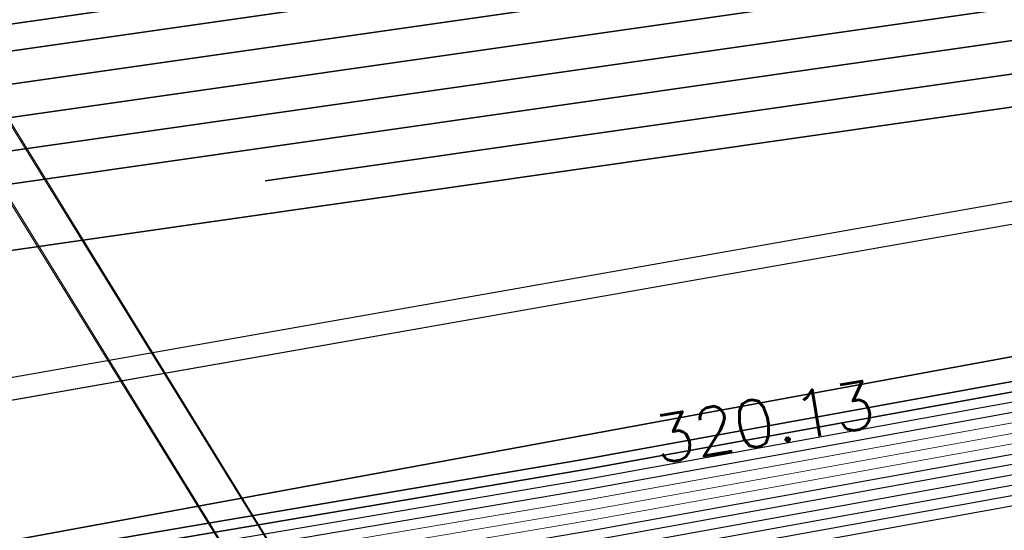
# Model space of a CAD drawing. Header units: metres. Extents: x -502 to 161, y -108 to 174.
# Tile 221 of 256: x 8.96 to 13.75, y -4.57 to -2.08. Entities that reach past the tile are written whole.
import ezdxf

# ---------------------------------------------------------------- set-up
doc = ezdxf.new("R2010")
doc.units = ezdxf.units.M
doc.header["$LTSCALE"] = 0.1
doc.linetypes.add('237', pattern=[93, 75, -18])
doc.linetypes.add('239', pattern=[93, 75, -18])
for name, color, linetype in [('BRI31-005.05-5p02-Koordinierung Lageplan 4. BA ZOB West 2022-06-15', 7, 'Continuous'), ('BRI31-005.06-5f07-Koordinierung Lageplan 4. BA ZOB Fernbusbahnh', 7, 'Continuous'), ('BRI32-005.02-5f05-Koordinierung Schemaplan 4 BA ZOB Teilbereich', 7, 'Continuous'), ('BRI32-005.03-5f06-Koordinierung Schemaplan 4 BA ZOB Teilbereich 2 Ost - Bahnhofsallee 2023-01-21', 7, 'Continuous')]:
    doc.layers.add(name, color=color, linetype=linetype)
doc.styles.add('RomanS', font='romans__.ttf')

msp = doc.modelspace()

# ---------------------------------------------------------------- linework, layer by layer
at = {"layer": 'BRI31-005.05-5p02-Koordinierung Lageplan 4. BA ZOB West 2022-06-15', "color": 190, "linetype": 'Continuous', "lineweight": 35, "true_color": 0x7f00ff, "transparency": 33554687, "flags": 128}
for points in [[(46.4473, 12.3566), (46.2183, 7.5366), (46.1923, 6.8246), (46.1613, 5.9596), (46.1163, 5.5176), (44.8433, 3.9966), (42.7933, 1.5356), (42.1693, 1.2776), (36.9183, 0.3586), (36.0713, 0.1266), (32.2653, -0.3524), (30.1413, -0.7624), (19.9653, -2.7724), (11.7013, -4.2724), (9.588, -4.6314), (7.1319, -5.0487), (5.0503, -5.4024), (-3.1427, -6.8524)], [(46.5473, 12.3526), (46.3183, 7.5326), (46.2603, 5.9276), (46.2123, 5.4766), (44.9203, 3.9326), (42.8543, 1.4526), (42.1973, 1.1806), (36.9353, 0.2596), (36.0653, 0.1756), (32.2573, -0.3034), (30.1313, -0.7134), (19.9563, -2.7234), (11.6923, -4.2234), (5.0413, -5.3534), (-3.1517, -6.8034)]]:
    msp.add_lwpolyline(points, dxfattribs=at)
at = {"layer": 'BRI31-005.05-5p02-Koordinierung Lageplan 4. BA ZOB West 2022-06-15', "color": 116, "linetype": 'Continuous', "lineweight": 13, "true_color": 0x007f3f, "transparency": 33554687, "flags": 128}
for points in [[(-3.1317, -6.9004), (5.0603, -5.4504), (11.7073, -4.3214), (19.9773, -2.8214), (30.1533, -0.8114), (36.4393, 0.2236), (42.1833, 1.2296), (42.8243, 1.4946), (44.8813, 3.9646), (46.2203, 5.5646), (46.2633, 5.9976), (46.3183, 7.5326), (46.5473, 12.3546)], [(-3.1227, -6.9494), (5.0693, -5.4994), (11.7153, -4.3704), (19.9873, -2.8704), (30.1633, -0.8604), (36.4483, 0.1746), (42.1973, 1.1816), (42.8553, 1.4536), (44.9193, 3.9326), (46.2683, 5.5446), (46.3123, 5.9816), (46.3683, 7.5306), (46.5973, 12.3526)], [(46.7473, 12.3426), (46.5183, 7.5246), (46.4633, 5.9836), (46.4123, 5.4826), (45.0353, 3.8366), (42.9463, 1.3286), (42.2393, 1.0356), (36.4733, 0.0256), (30.1893, -1.0074), (20.0153, -3.0174), (11.7413, -4.5174), (5.0943, -5.6484), (-3.0997, -7.0984)], [(46.7973, 12.3406), (46.5683, 7.5226), (46.5123, 5.9676), (46.4603, 5.4626), (45.0733, 3.8046), (42.9773, 1.2876), (42.2533, 0.9876), (36.4823, -0.0234), (30.1993, -1.0564), (20.0253, -3.0664), (11.7493, -4.5664), (5.1033, -5.6974), (-3.0907, -7.1474)]]:
    msp.add_lwpolyline(points, dxfattribs=at)
at = {"layer": 'BRI31-005.05-5p02-Koordinierung Lageplan 4. BA ZOB West 2022-06-15', "color": 251, "linetype": 'Continuous', "lineweight": 13, "true_color": 0x5b5b5b, "transparency": 33554687, "flags": 128}
for points in [[(46.6473, 12.3486), (46.4183, 7.5286), (46.3633, 5.9906), (46.3163, 5.5236), (44.9583, 3.9006), (42.8853, 1.4116), (42.2113, 1.1326), (36.4563, 0.1246), (30.1713, -0.9094), (19.9963, -2.9194), (11.7243, -4.4194), (5.0773, -5.5494), (-3.1157, -6.9994)], [(46.6973, 12.3466), (46.4683, 7.5266), (46.4123, 5.9746), (46.3643, 5.5036), (44.9963, 3.8686), (42.9163, 1.3706), (42.2253, 1.0846), (36.4653, 0.0756), (30.1813, -0.9584), (20.0063, -2.9684), (11.7323, -4.4684), (5.0863, -5.5984), (-3.1067, -7.0484)]]:
    msp.add_lwpolyline(points, dxfattribs=at)
at = {"layer": 'BRI31-005.05-5p02-Koordinierung Lageplan 4. BA ZOB West 2022-06-15', "color": 250, "linetype": 'Continuous', "lineweight": 25, "true_color": 0x333333, "transparency": 33554687, "flags": 128}
for points in [[(46.8473, 12.3406), (46.6183, 7.5206), (46.5593, 5.9266), (46.5083, 5.4436), (45.1103, 3.7726), (43.0093, 1.2466), (42.2673, 0.9406), (36.4923, -0.0714), (30.2113, -1.1054), (20.0363, -3.1154), (11.7563, -4.6154), (5.1133, -5.7454), (-3.0797, -7.1954)], [(46.8973, 12.3386), (46.6683, 7.5186), (46.6083, 5.9106), (46.5563, 5.4236), (45.1483, 3.7406), (43.0403, 1.2056), (42.2813, 0.8926), (36.5013, -0.1204), (30.2213, -1.1544), (20.0463, -3.1644), (11.7643, -4.6644), (5.1223, -5.7944), (-3.0707, -7.2444)], [(46.9973, 12.3346), (46.7683, 7.5146), (46.7063, 5.8786), (46.6523, 5.3836), (45.2243, 3.6766), (43.1023, 1.1236), (42.3093, 0.7966), (36.5193, -0.2184), (30.2413, -1.2524), (20.0663, -3.2624), (11.7803, -4.7624), (5.1403, -5.8924), (-3.0527, -7.3424)], [(47.0473, 12.3326), (46.8183, 7.5126), (46.7553, 5.8626), (46.7003, 5.3626), (46.5293, 5.1586), (45.2623, 3.6446), (43.1333, 1.0826), (42.3233, 0.7486), (36.5283, -0.2674), (30.2513, -1.3014), (20.0763, -3.3114), (11.7883, -4.8114), (5.1493, -5.9414), (-3.0437, -7.3914)], [(-3.0887, -7.1464), (5.1043, -5.6964), (11.7483, -4.5664), (20.0263, -3.0664), (29.5973, -1.1754), (29.8353, -1.0264), (29.9433, -0.6414), (29.9443, -0.4104), (29.7423, 0.9096), (29.9553, 1.6706), (30.1233, 1.9066), (30.2023, 2.2356), (30.0333, 4.5806)], [(30.1333, 4.5886), (30.3033, 2.2306), (30.2163, 1.8646), (30.0463, 1.6266), (29.8443, 0.9036), (30.0433, -0.3954), (30.0433, -0.6554), (29.9313, -1.0544), (29.6263, -1.3224), (20.0563, -3.2134), (11.7723, -4.7134), (5.1313, -5.8434), (-3.0617, -7.2934)], [(30.1513, -0.8114), (19.9763, -2.8214), (11.7083, -4.3214), (5.0593, -5.4514), (-3.1337, -6.9014)], [(30.1613, -0.8604), (19.9863, -2.8704), (11.7163, -4.3704), (5.0683, -5.5004), (-3.1247, -6.9504)]]:
    msp.add_lwpolyline(points, dxfattribs=at)
at = {"layer": 'BRI31-005.06-5f07-Koordinierung Lageplan 4. BA ZOB Fernbusbahnh', "color": 190, "linetype": 'Continuous', "lineweight": 30, "true_color": 0x7f00ff, "transparency": 33554687, "flags": 128}
for points in [[(46.4473, 12.3566), (46.2183, 7.5366), (46.1923, 6.8246), (46.1613, 5.9596), (46.1163, 5.5176), (44.8433, 3.9966), (42.7933, 1.5356), (42.1693, 1.2776), (36.9183, 0.3586), (36.0713, 0.1266), (32.2653, -0.3524), (30.1413, -0.7624), (19.9653, -2.7724), (11.7013, -4.2724), (9.588, -4.6314), (7.1319, -5.0487), (5.0503, -5.4024), (-3.1427, -6.8524)], [(46.5473, 12.3526), (46.3183, 7.5326), (46.2603, 5.9276), (46.2123, 5.4766), (44.9203, 3.9326), (42.8543, 1.4526), (42.1973, 1.1806), (36.9353, 0.2596), (36.0653, 0.1756), (32.2573, -0.3034), (30.1313, -0.7134), (19.9563, -2.7234), (11.6923, -4.2234), (5.0413, -5.3534), (-3.1517, -6.8034)]]:
    msp.add_lwpolyline(points, dxfattribs=at)
at = {"layer": 'BRI31-005.06-5f07-Koordinierung Lageplan 4. BA ZOB Fernbusbahnh', "color": 250, "linetype": 'Continuous', "lineweight": 20, "true_color": 0x333333, "transparency": 33554687, "flags": 128}
for points in [[(46.8473, 12.3406), (46.6183, 7.5206), (46.5593, 5.9266), (46.5083, 5.4436), (45.1103, 3.7726), (43.0093, 1.2466), (42.2673, 0.9406), (36.4923, -0.0714), (30.2113, -1.1054), (20.0363, -3.1154), (11.7563, -4.6154), (5.1133, -5.7454), (-3.0797, -7.1954)], [(46.8973, 12.3386), (46.6683, 7.5186), (46.6083, 5.9106), (46.5563, 5.4236), (45.1483, 3.7406), (43.0403, 1.2056), (42.2813, 0.8926), (36.5013, -0.1204), (30.2213, -1.1544), (20.0463, -3.1644), (11.7643, -4.6644), (5.1223, -5.7944), (-3.0707, -7.2444)], [(46.9973, 12.3346), (46.7683, 7.5146), (46.7063, 5.8786), (46.6523, 5.3836), (45.2243, 3.6766), (43.1023, 1.1236), (42.3093, 0.7966), (36.5193, -0.2184), (30.2413, -1.2524), (20.0663, -3.2624), (11.7803, -4.7624), (5.1403, -5.8924), (-3.0527, -7.3424)], [(47.0473, 12.3326), (46.8183, 7.5126), (46.7553, 5.8626), (46.7003, 5.3626), (46.5293, 5.1586), (45.2623, 3.6446), (43.1333, 1.0826), (42.3233, 0.7486), (36.5283, -0.2674), (30.2513, -1.3014), (20.0763, -3.3114), (11.7883, -4.8114), (5.1493, -5.9414), (-3.0437, -7.3914)], [(-3.0887, -7.1464), (5.1043, -5.6964), (11.7483, -4.5664), (20.0263, -3.0664), (29.5973, -1.1754), (29.8353, -1.0264), (29.9433, -0.6414), (29.9443, -0.4104), (29.7423, 0.9096), (29.9553, 1.6706), (30.1233, 1.9066), (30.2023, 2.2356), (30.0333, 4.5806)], [(30.1333, 4.5886), (30.3033, 2.2306), (30.2163, 1.8646), (30.0463, 1.6266), (29.8443, 0.9036), (30.0433, -0.3954), (30.0433, -0.6554), (29.9313, -1.0544), (29.6263, -1.3224), (20.0563, -3.2134), (11.7723, -4.7134), (5.1313, -5.8434), (-3.0617, -7.2934)], [(30.1513, -0.8114), (19.9763, -2.8214), (11.7083, -4.3214), (5.0593, -5.4514), (-3.1337, -6.9014)], [(30.1613, -0.8604), (19.9863, -2.8704), (11.7163, -4.3704), (5.0683, -5.5004), (-3.1247, -6.9504)]]:
    msp.add_lwpolyline(points, dxfattribs=at)
at = {"layer": 'BRI32-005.02-5f05-Koordinierung Schemaplan 4 BA ZOB Teilbereich', "color": 7, "linetype": 'Continuous', "lineweight": 18, "transparency": 33554687}
for p, q in [((11.2712, -6.4029), (4.6512, 4.3046)), ((11.1111, -6.5242), (4.4808, 4.1998))]:
    msp.add_line(p, q, dxfattribs=at)
at = {"layer": 'BRI32-005.02-5f05-Koordinierung Schemaplan 4 BA ZOB Teilbereich', "color": 1, "linetype": 'Continuous', "lineweight": 35, "true_color": 0xff0000, "transparency": 33554687, "flags": 128}
msp.add_lwpolyline([(2.1649, -3.0738), (6.9267, -2.2335, -0.074529), (7.5466, -2.2174, 0.06635), (8.1681, -2.2114), (17.926, -0.8154), (26.3612, 0.8562), (27.1446, 0.9205), (28.0863, 1.1071), (29.1432, 1.3775), (31.7553, 1.9444), (34.416, 2.5266), (41.163, 3.7272), (42.8409, 5.5144), (43.0641, 5.9759), (43.0331, 6.4002), (34.096, 19.6284), (33.1868, 20.7716), (31.9624, 22.5856), (31.8228, 22.996), (30.0463, 25.6522)], format="xyb", dxfattribs=at)
at = {"layer": 'BRI32-005.02-5f05-Koordinierung Schemaplan 4 BA ZOB Teilbereich', "color": 30, "linetype": 'Continuous', "lineweight": 35, "true_color": 0xff7f00, "transparency": 33554687, "flags": 128}
msp.add_lwpolyline([(160.7005, 3.7316), (153.861, 9.9879), (146.5799, 16.8343), (137.207, 18.41), (133.9888, 18.578), (131.0359, 18.4491), (129.189, 18.1998), (119.9141, 16.4705), (116.3401, 15.794), (99.9338, 12.4472), (72.2107, 7.3546), (41.6917, 1.4031), (4.438, -5.4399), (-20.5028, -9.5614), (-43.027, -13.8142), (-60.1344, -17.0404), (-87.9931, -22.1997)], dxfattribs=at)
at = {"layer": 'BRI32-005.02-5f05-Koordinierung Schemaplan 4 BA ZOB Teilbereich', "color": 190, "linetype": 'Continuous', "lineweight": 35, "true_color": 0x7f00ff, "transparency": 33554687, "flags": 128}
for points in [[(46.4473, 12.3566), (46.2183, 7.5366), (46.1923, 6.8246), (46.1613, 5.9596), (46.1163, 5.5176), (44.8433, 3.9966), (42.7933, 1.5356), (42.1693, 1.2776), (36.9183, 0.3586), (36.0713, 0.1266), (32.2653, -0.3524), (30.1413, -0.7624), (19.9653, -2.7724), (11.7013, -4.2724), (9.588, -4.6314), (7.1319, -5.0487), (5.0503, -5.4024), (-3.1427, -6.8524)], [(46.5473, 12.3526), (46.3183, 7.5326), (46.2603, 5.9276), (46.2123, 5.4766), (44.9203, 3.9326), (42.8543, 1.4526), (42.1973, 1.1806), (36.9353, 0.2596), (36.0653, 0.1756), (32.2573, -0.3034), (30.1313, -0.7134), (19.9563, -2.7234), (11.6923, -4.2234), (5.0413, -5.3534), (-3.1517, -6.8034)], [(6.8473, -2.5317), (17.9478, -0.9436), (26.3864, 0.7287), (27.1932, 0.6753)]]:
    msp.add_lwpolyline(points, dxfattribs=at)
at = {"layer": 'BRI32-005.02-5f05-Koordinierung Schemaplan 4 BA ZOB Teilbereich', "color": 116, "linetype": 'Continuous', "lineweight": 13, "true_color": 0x007f3f, "transparency": 33554687, "flags": 128}
for points in [[(-3.1317, -6.9004), (5.0603, -5.4504), (11.7073, -4.3214), (19.9773, -2.8214), (30.1533, -0.8114), (36.4393, 0.2236), (42.1833, 1.2296), (42.8243, 1.4946), (44.8813, 3.9646), (46.2203, 5.5646), (46.2633, 5.9976), (46.3183, 7.5326), (46.5473, 12.3546)], [(-3.1227, -6.9494), (5.0693, -5.4994), (11.7153, -4.3704), (19.9873, -2.8704), (30.1633, -0.8604), (36.4483, 0.1746), (42.1973, 1.1816), (42.8553, 1.4536), (44.9193, 3.9326), (46.2683, 5.5446), (46.3123, 5.9816), (46.3683, 7.5306), (46.5973, 12.3526)], [(-3.1137, -6.9984), (5.0783, -5.5484), (11.7233, -4.4194), (19.9973, -2.9194), (30.1733, -0.9094), (36.4573, 0.1256), (42.2113, 1.1336), (42.8863, 1.4126), (44.9573, 3.9006), (46.3163, 5.5246), (46.3613, 5.9656), (46.4183, 7.5286), (46.6473, 12.3506)], [(46.7473, 12.3426), (46.5183, 7.5246), (46.4633, 5.9836), (46.4123, 5.4826), (45.0353, 3.8366), (42.9463, 1.3286), (42.2393, 1.0356), (36.4733, 0.0256), (30.1893, -1.0074), (20.0153, -3.0174), (11.7413, -4.5174), (5.0943, -5.6484), (-3.0997, -7.0984)], [(46.7973, 12.3406), (46.5683, 7.5226), (46.5123, 5.9676), (46.4603, 5.4626), (45.0733, 3.8046), (42.9773, 1.2876), (42.2533, 0.9876), (36.4823, -0.0234), (30.1993, -1.0564), (20.0253, -3.0664), (11.7493, -4.5664), (5.1033, -5.6974), (-3.0907, -7.1474)], [(46.8473, 12.3386), (46.6183, 7.5206), (46.5613, 5.9516), (46.5083, 5.4426), (45.1113, 3.7726), (43.0083, 1.2466), (42.2673, 0.9396), (36.4913, -0.0724), (30.2093, -1.1054), (20.0353, -3.1154), (11.7573, -4.6154), (5.1123, -5.7464), (-3.0817, -7.1964)]]:
    msp.add_lwpolyline(points, dxfattribs=at)
at = {"layer": 'BRI32-005.02-5f05-Koordinierung Schemaplan 4 BA ZOB Teilbereich', "color": 251, "linetype": 'Continuous', "lineweight": 13, "true_color": 0x5b5b5b, "transparency": 33554687, "flags": 128}
for points in [[(46.6473, 12.3486), (46.4183, 7.5286), (46.3633, 5.9906), (46.3163, 5.5236), (44.9583, 3.9006), (42.8853, 1.4116), (42.2113, 1.1326), (36.4563, 0.1246), (30.1713, -0.9094), (19.9963, -2.9194), (11.7243, -4.4194), (5.0773, -5.5494), (-3.1157, -6.9994)], [(46.6973, 12.3466), (46.4683, 7.5266), (46.4123, 5.9746), (46.3643, 5.5036), (44.9963, 3.8686), (42.9163, 1.3706), (42.2253, 1.0846), (36.4653, 0.0756), (30.1813, -0.9584), (20.0063, -2.9684), (11.7323, -4.4684), (5.0863, -5.5984), (-3.1067, -7.0484)], [(-3.0977, -7.0974), (5.0953, -5.6474), (11.7403, -4.5174), (20.0163, -3.0174), (30.1913, -1.0074), (36.4743, 0.0266), (42.2393, 1.0366), (42.9473, 1.3296), (45.0343, 3.8366), (46.4123, 5.4836), (46.4613, 5.9586), (46.5183, 7.5246), (46.7473, 12.3446)]]:
    msp.add_lwpolyline(points, dxfattribs=at)
at = {"layer": 'BRI32-005.02-5f05-Koordinierung Schemaplan 4 BA ZOB Teilbereich', "color": 250, "linetype": 'Continuous', "lineweight": 25, "true_color": 0x333333, "transparency": 33554687, "flags": 128}
for points in [[(46.8473, 12.3406), (46.6183, 7.5206), (46.5593, 5.9266), (46.5083, 5.4436), (45.1103, 3.7726), (43.0093, 1.2466), (42.2673, 0.9406), (36.4923, -0.0714), (30.2113, -1.1054), (20.0363, -3.1154), (11.7563, -4.6154), (5.1133, -5.7454), (-3.0797, -7.1954)], [(46.8973, 12.3386), (46.6683, 7.5186), (46.6083, 5.9106), (46.5563, 5.4236), (45.1483, 3.7406), (43.0403, 1.2056), (42.2813, 0.8926), (36.5013, -0.1204), (30.2213, -1.1544), (20.0463, -3.1644), (11.7643, -4.6644), (5.1223, -5.7944), (-3.0707, -7.2444)], [(46.9973, 12.3346), (46.7683, 7.5146), (46.7063, 5.8786), (46.6523, 5.3836), (45.2243, 3.6766), (43.1023, 1.1236), (42.3093, 0.7966), (36.5193, -0.2184), (30.2413, -1.2524), (20.0663, -3.2624), (11.7803, -4.7624), (5.1403, -5.8924), (-3.0527, -7.3424)], [(47.0473, 12.3326), (46.8183, 7.5126), (46.7553, 5.8626), (46.7003, 5.3626), (46.5293, 5.1586), (45.2623, 3.6446), (43.1333, 1.0826), (42.3233, 0.7486), (36.5283, -0.2674), (30.2513, -1.3014), (20.0763, -3.3114), (11.7883, -4.8114), (5.1493, -5.9414), (-3.0437, -7.3914)], [(-3.0887, -7.1464), (5.1043, -5.6964), (11.7483, -4.5664), (20.0263, -3.0664), (29.5973, -1.1754), (29.8353, -1.0264), (29.9433, -0.6414), (29.9443, -0.4104), (29.7423, 0.9096), (29.9553, 1.6706), (30.1233, 1.9066), (30.2023, 2.2356), (30.0333, 4.5806)], [(30.1333, 4.5886), (30.3033, 2.2306), (30.2163, 1.8646), (30.0463, 1.6266), (29.8443, 0.9036), (30.0433, -0.3954), (30.0433, -0.6554), (29.9313, -1.0544), (29.6263, -1.3224), (20.0563, -3.2134), (11.7723, -4.7134), (5.1313, -5.8434), (-3.0617, -7.2934)], [(30.1513, -0.8114), (19.9763, -2.8214), (11.7083, -4.3214), (5.0593, -5.4514), (-3.1337, -6.9014)], [(30.1613, -0.8604), (19.9863, -2.8704), (11.7163, -4.3704), (5.0683, -5.5004), (-3.1247, -6.9504)]]:
    msp.add_lwpolyline(points, dxfattribs=at)
at = {"layer": 'BRI32-005.02-5f05-Koordinierung Schemaplan 4 BA ZOB Teilbereich', "color": 6, "linetype": 'Continuous', "lineweight": 25, "true_color": 0xff00ff, "transparency": 33554687, "flags": 128}
for points in [[(65.1779, 9.2111), (54.2795, 7.7313), (53.2535, 7.6515), (46.4842, 7.2402), (41.8347, 2.2876), (34.7146, 1.0206), (32.0628, 0.4404), (30.0404, 0.0205), (18.1841, -2.3291), (14.0606, -2.9191), (2.1867, -5.0092), (-5.148, -6.309), (-9.6946, -6.8887), (-12.2942, -7.1186), (-12.8218, -7.1585)], [(65.1927, 9.1021), (54.2911, 7.6219), (53.2611, 7.5418), (46.5345, 7.1331), (41.8899, 2.1857), (34.736, 0.9127), (32.0858, 0.3328), (30.0622, -0.0873), (18.2026, -2.4376), (14.078, -3.0277), (2.2059, -5.1175), (-5.1314, -6.4178), (-9.6828, -6.9981), (-12.2852, -7.2282), (-12.8135, -7.2682)]]:
    msp.add_lwpolyline(points, dxfattribs=at)
at = {"layer": 'BRI32-005.02-5f05-Koordinierung Schemaplan 4 BA ZOB Teilbereich', "color": 7, "linetype": 'Continuous', "lineweight": 18, "transparency": 33554687, "flags": 128}
msp.add_lwpolyline([(11.2712, -6.4029), (4.6637, 4.3251), (4.4933, 4.2203), (11.1111, -6.5242)], dxfattribs=at)
at = {"layer": 'BRI32-005.02-5f05-Koordinierung Schemaplan 4 BA ZOB Teilbereich', "color": 7, "linetype": '239', "lineweight": 18, "transparency": 33554687, "flags": 128}
msp.add_lwpolyline([(11.2712, -6.4029), (4.6512, 4.3046), (4.4808, 4.1998), (11.1111, -6.5242)], dxfattribs=at)
at = {"layer": 'BRI32-005.02-5f05-Koordinierung Schemaplan 4 BA ZOB Teilbereich', "color": 3, "linetype": 'Continuous', "lineweight": 35, "true_color": 0x00ff00, "transparency": 33554687, "flags": 128}
msp.add_lwpolyline([(6.8751, -2.6894), (17.9747, -1.1014), (26.0985, 0.5085)], dxfattribs=at)
at = {"layer": 'BRI32-005.02-5f05-Koordinierung Schemaplan 4 BA ZOB Teilbereich', "color": 7, "linetype": 'Continuous', "lineweight": 35, "transparency": 33554687, "flags": 128}
for points in [[(6.9047, -2.8568), (7.2038, -2.804), (18.0016, -1.2592), (26.1428, 0.3542)], [(26.187, 0.1999), (18.0285, -1.417), (7.229, -2.962), (6.9325, -3.0143)], [(1.0196, -4.1797), (1.1941, -4.1489), (5.5298, -3.5656), (6.0423, -3.6589), (7.0367, -3.4834), (8.0639, -3.0042), (13.9378, -2.1638)]]:
    msp.add_lwpolyline(points, dxfattribs=at)
at = {"layer": 'BRI32-005.02-5f05-Koordinierung Schemaplan 4 BA ZOB Teilbereich', "color": 3, "linetype": '237', "lineweight": 35, "true_color": 0x00ff00, "transparency": 33554687, "flags": 128}
msp.add_lwpolyline([(1.0474, -4.3372), (1.2186, -4.307), (5.5261, -3.7275), (6.0364, -3.8204), (7.0859, -3.637), (8.11, -3.1592), (13.9642, -2.3217)], dxfattribs=at)
at = {"layer": 'BRI32-005.02-5f05-Koordinierung Schemaplan 4 BA ZOB Teilbereich', "color": 7, "linetype": '237', "lineweight": 35, "transparency": 33554687, "flags": 128}
msp.add_lwpolyline([(7.1338, -3.7912), (8.1561, -3.3143), (13.9905, -2.4796)], dxfattribs=at)
at = {"layer": 'BRI32-005.03-5f06-Koordinierung Schemaplan 4 BA ZOB Teilbereich 2 Ost - Bahnhofsallee 2023-01-21', "color": 1, "linetype": 'Continuous', "lineweight": 30, "true_color": 0xff0000, "transparency": 33554687, "flags": 128}
msp.add_lwpolyline([(2.1649, -3.0738), (6.9267, -2.2335, -0.074529), (7.5466, -2.2174, 0.06635), (8.1681, -2.2114), (17.926, -0.8154), (26.3612, 0.8562), (27.1446, 0.9205), (28.0863, 1.1071), (29.1432, 1.3775), (31.7553, 1.9444), (34.416, 2.5266), (41.163, 3.7272), (42.8409, 5.5144), (43.0641, 5.9759), (43.0331, 6.4002), (34.096, 19.6284), (33.1868, 20.7716), (31.9624, 22.5856), (31.8228, 22.996), (30.0463, 25.6522)], format="xyb", dxfattribs=at)
at = {"layer": 'BRI32-005.03-5f06-Koordinierung Schemaplan 4 BA ZOB Teilbereich 2 Ost - Bahnhofsallee 2023-01-21', "color": 30, "linetype": 'Continuous', "lineweight": 30, "true_color": 0xff7f00, "transparency": 33554687, "flags": 128}
msp.add_lwpolyline([(160.7005, 3.7316), (153.861, 9.9879), (146.5799, 16.8343), (137.207, 18.41), (133.9888, 18.578), (131.0359, 18.4491), (129.189, 18.1998), (119.9141, 16.4705), (116.3401, 15.794), (99.9338, 12.4472), (72.2107, 7.3546), (41.6917, 1.4031), (4.438, -5.4399), (-20.5028, -9.5614), (-43.027, -13.8142), (-60.1344, -17.0404), (-87.9931, -22.1997)], dxfattribs=at)
at = {"layer": 'BRI32-005.03-5f06-Koordinierung Schemaplan 4 BA ZOB Teilbereich 2 Ost - Bahnhofsallee 2023-01-21', "color": 190, "linetype": 'Continuous', "lineweight": 30, "true_color": 0x7f00ff, "transparency": 33554687, "flags": 128}
for points in [[(46.4473, 12.3566), (46.2183, 7.5366), (46.1923, 6.8246), (46.1613, 5.9596), (46.1163, 5.5176), (44.8433, 3.9966), (42.7933, 1.5356), (42.1693, 1.2776), (36.9183, 0.3586), (36.0713, 0.1266), (32.2653, -0.3524), (30.1413, -0.7624), (19.9653, -2.7724), (11.7013, -4.2724), (9.588, -4.6314), (7.1319, -5.0487), (5.0503, -5.4024), (-3.1427, -6.8524)], [(46.5473, 12.3526), (46.3183, 7.5326), (46.2603, 5.9276), (46.2123, 5.4766), (44.9203, 3.9326), (42.8543, 1.4526), (42.1973, 1.1806), (36.9353, 0.2596), (36.0653, 0.1756), (32.2573, -0.3034), (30.1313, -0.7134), (19.9563, -2.7234), (11.6923, -4.2234), (5.0413, -5.3534), (-3.1517, -6.8034)]]:
    msp.add_lwpolyline(points, dxfattribs=at)
at = {"layer": 'BRI32-005.03-5f06-Koordinierung Schemaplan 4 BA ZOB Teilbereich 2 Ost - Bahnhofsallee 2023-01-21', "color": 116, "linetype": 'Continuous', "lineweight": 9, "true_color": 0x007f3f, "transparency": 33554687, "flags": 128}
for points in [[(-3.1317, -6.9004), (5.0603, -5.4504), (11.7073, -4.3214), (19.9773, -2.8214), (30.1533, -0.8114), (36.4393, 0.2236), (42.1833, 1.2296), (42.8243, 1.4946), (44.8813, 3.9646), (46.2203, 5.5646), (46.2633, 5.9976), (46.3183, 7.5326), (46.5473, 12.3546)], [(-3.1227, -6.9494), (5.0693, -5.4994), (11.7153, -4.3704), (19.9873, -2.8704), (30.1633, -0.8604), (36.4483, 0.1746), (42.1973, 1.1816), (42.8553, 1.4536), (44.9193, 3.9326), (46.2683, 5.5446), (46.3123, 5.9816), (46.3683, 7.5306), (46.5973, 12.3526)], [(-3.1137, -6.9984), (5.0783, -5.5484), (11.7233, -4.4194), (19.9973, -2.9194), (30.1733, -0.9094), (36.4573, 0.1256), (42.2113, 1.1336), (42.8863, 1.4126), (44.9573, 3.9006), (46.3163, 5.5246), (46.3613, 5.9656), (46.4183, 7.5286), (46.6473, 12.3506)], [(46.7473, 12.3426), (46.5183, 7.5246), (46.4633, 5.9836), (46.4123, 5.4826), (45.0353, 3.8366), (42.9463, 1.3286), (42.2393, 1.0356), (36.4733, 0.0256), (30.1893, -1.0074), (20.0153, -3.0174), (11.7413, -4.5174), (5.0943, -5.6484), (-3.0997, -7.0984)], [(46.7973, 12.3406), (46.5683, 7.5226), (46.5123, 5.9676), (46.4603, 5.4626), (45.0733, 3.8046), (42.9773, 1.2876), (42.2533, 0.9876), (36.4823, -0.0234), (30.1993, -1.0564), (20.0253, -3.0664), (11.7493, -4.5664), (5.1033, -5.6974), (-3.0907, -7.1474)], [(46.8473, 12.3386), (46.6183, 7.5206), (46.5613, 5.9516), (46.5083, 5.4426), (45.1113, 3.7726), (43.0083, 1.2466), (42.2673, 0.9396), (36.4913, -0.0724), (30.2093, -1.1054), (20.0353, -3.1154), (11.7573, -4.6154), (5.1123, -5.7464), (-3.0817, -7.1964)]]:
    msp.add_lwpolyline(points, dxfattribs=at)
at = {"layer": 'BRI32-005.03-5f06-Koordinierung Schemaplan 4 BA ZOB Teilbereich 2 Ost - Bahnhofsallee 2023-01-21', "color": 251, "linetype": 'Continuous', "lineweight": 9, "true_color": 0x5b5b5b, "transparency": 33554687, "flags": 128}
for points in [[(46.6473, 12.3486), (46.4183, 7.5286), (46.3633, 5.9906), (46.3163, 5.5236), (44.9583, 3.9006), (42.8853, 1.4116), (42.2113, 1.1326), (36.4563, 0.1246), (30.1713, -0.9094), (19.9963, -2.9194), (11.7243, -4.4194), (5.0773, -5.5494), (-3.1157, -6.9994)], [(46.6973, 12.3466), (46.4683, 7.5266), (46.4123, 5.9746), (46.3643, 5.5036), (44.9963, 3.8686), (42.9163, 1.3706), (42.2253, 1.0846), (36.4653, 0.0756), (30.1813, -0.9584), (20.0063, -2.9684), (11.7323, -4.4684), (5.0863, -5.5984), (-3.1067, -7.0484)], [(-3.0977, -7.0974), (5.0953, -5.6474), (11.7403, -4.5174), (20.0163, -3.0174), (30.1913, -1.0074), (36.4743, 0.0266), (42.2393, 1.0366), (42.9473, 1.3296), (45.0343, 3.8366), (46.4123, 5.4836), (46.4613, 5.9586), (46.5183, 7.5246), (46.7473, 12.3446)]]:
    msp.add_lwpolyline(points, dxfattribs=at)
at = {"layer": 'BRI32-005.03-5f06-Koordinierung Schemaplan 4 BA ZOB Teilbereich 2 Ost - Bahnhofsallee 2023-01-21', "color": 250, "linetype": 'Continuous', "lineweight": 20, "true_color": 0x333333, "transparency": 33554687, "flags": 128}
for points in [[(46.8473, 12.3406), (46.6183, 7.5206), (46.5593, 5.9266), (46.5083, 5.4436), (45.1103, 3.7726), (43.0093, 1.2466), (42.2673, 0.9406), (36.4923, -0.0714), (30.2113, -1.1054), (20.0363, -3.1154), (11.7563, -4.6154), (5.1133, -5.7454), (-3.0797, -7.1954)], [(46.8973, 12.3386), (46.6683, 7.5186), (46.6083, 5.9106), (46.5563, 5.4236), (45.1483, 3.7406), (43.0403, 1.2056), (42.2813, 0.8926), (36.5013, -0.1204), (30.2213, -1.1544), (20.0463, -3.1644), (11.7643, -4.6644), (5.1223, -5.7944), (-3.0707, -7.2444)], [(46.9973, 12.3346), (46.7683, 7.5146), (46.7063, 5.8786), (46.6523, 5.3836), (45.2243, 3.6766), (43.1023, 1.1236), (42.3093, 0.7966), (36.5193, -0.2184), (30.2413, -1.2524), (20.0663, -3.2624), (11.7803, -4.7624), (5.1403, -5.8924), (-3.0527, -7.3424)], [(47.0473, 12.3326), (46.8183, 7.5126), (46.7553, 5.8626), (46.7003, 5.3626), (46.5293, 5.1586), (45.2623, 3.6446), (43.1333, 1.0826), (42.3233, 0.7486), (36.5283, -0.2674), (30.2513, -1.3014), (20.0763, -3.3114), (11.7883, -4.8114), (5.1493, -5.9414), (-3.0437, -7.3914)], [(-3.0887, -7.1464), (5.1043, -5.6964), (11.7483, -4.5664), (20.0263, -3.0664), (29.5973, -1.1754), (29.8353, -1.0264), (29.9433, -0.6414), (29.9443, -0.4104), (29.7423, 0.9096), (29.9553, 1.6706), (30.1233, 1.9066), (30.2023, 2.2356), (30.0333, 4.5806)], [(30.1333, 4.5886), (30.3033, 2.2306), (30.2163, 1.8646), (30.0463, 1.6266), (29.8443, 0.9036), (30.0433, -0.3954), (30.0433, -0.6554), (29.9313, -1.0544), (29.6263, -1.3224), (20.0563, -3.2134), (11.7723, -4.7134), (5.1313, -5.8434), (-3.0617, -7.2934)], [(30.1513, -0.8114), (19.9763, -2.8214), (11.7083, -4.3214), (5.0593, -5.4514), (-3.1337, -6.9014)], [(30.1613, -0.8604), (19.9863, -2.8704), (11.7163, -4.3704), (5.0683, -5.5004), (-3.1247, -6.9504)]]:
    msp.add_lwpolyline(points, dxfattribs=at)
at = {"layer": 'BRI32-005.03-5f06-Koordinierung Schemaplan 4 BA ZOB Teilbereich 2 Ost - Bahnhofsallee 2023-01-21', "color": 6, "linetype": 'Continuous', "lineweight": 20, "true_color": 0xff00ff, "transparency": 33554687, "flags": 128}
for points in [[(65.1779, 9.2111), (54.2795, 7.7313), (53.2535, 7.6515), (46.4842, 7.2402), (41.8347, 2.2876), (34.7146, 1.0206), (32.0628, 0.4404), (30.0404, 0.0205), (18.1841, -2.3291), (14.0606, -2.9191), (2.1867, -5.0092), (-5.148, -6.309), (-9.6946, -6.8887), (-12.2942, -7.1186), (-12.8218, -7.1585)], [(65.1927, 9.1021), (54.2911, 7.6219), (53.2611, 7.5418), (46.5345, 7.1331), (41.8899, 2.1857), (34.736, 0.9127), (32.0858, 0.3328), (30.0622, -0.0873), (18.2026, -2.4376), (14.078, -3.0277), (2.2059, -5.1175), (-5.1314, -6.4178), (-9.6828, -6.9981), (-12.2852, -7.2282), (-12.8135, -7.2682)]]:
    msp.add_lwpolyline(points, dxfattribs=at)

# ---------------------------------------------------------------- texts
at = {"layer": 'BRI32-005.02-5f05-Koordinierung Schemaplan 4 BA ZOB Teilbereich', "color": 7, "transparency": 33554687, "insert": (12.0281, -4.0167), "char_height": 0.23, "attachment_point": 1, "rotation": 9.6595, "line_spacing_factor": 0.25, "style": 'RomanS'}
msp.add_mtext('320.13', dxfattribs=at)

doc.saveas('drawing.dxf')
